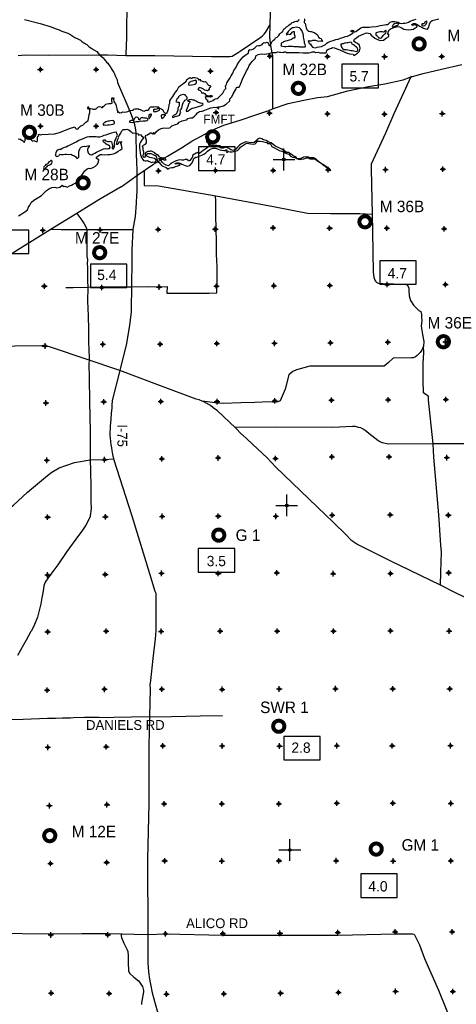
# Model space of a CAD drawing. Extents: x 93694 to 431614, y 695417 to 917177.
# Tile 10 of 13: x 228303 to 268427, y 779023 to 869537. Entities that reach past the tile are written whole.
import ezdxf
from ezdxf.enums import TextEntityAlignment as Align

# ---------------------------------------------------------------- set-up
doc = ezdxf.new("R2010")
doc.units = 0
doc.header["$LTSCALE"] = 2000
doc.header["$PDMODE"] = 34
doc.header["$PDSIZE"] = 250
doc.layers.get('0').update_dxf_attribs({"linetype": 'CONTINUOUS'})
for name, color, linetype in [('BOXES', 7, 'CONTINUOUS'), ('MAJROADS', 9, 'CONTINUOUS'), ('MAY1990', 7, 'CONTINUOUS'), ('RGAGES', 5, 'CONTINUOUS'), ('SEC', 2, 'CONTINUOUS'), ('TSHIPS', 7, 'CONTINUOUS'), ('WATER', 4, 'CONTINUOUS')]:
    doc.layers.add(name, color=color, linetype=linetype)

# ---------------------------------------------------------------- blocks, each defined once
blk = doc.blocks.new('TICK')
at = {"color": 0}
for points in [[(500, 0), (500, 1000)], [(0, 500), (1000, 500)]]:
    blk.add_lwpolyline(points, dxfattribs=at)
blk.add_point((500, 500), dxfattribs=at)
blk = doc.blocks.new('RGAGE')
at = {"layer": 'RGAGES', "color": 0, "const_width": 245}
blk.add_lwpolyline([(-301, 0, 1), (384, 0, 1)], format="xyb", close=True, dxfattribs=at)
at = {"layer": 'RGAGES', "color": 0}
blk.add_attdef('ID--#', text='', height=540, dxfattribs=at).set_placement((434, 809), align=Align.CENTER)
blk = doc.blocks.new('BOX')
at = {"color": 0}
blk.add_lwpolyline([(-1455, -532), (1065, -532), (1065, 1088), (-1455, 1088)], close=True, dxfattribs=at)

msp = doc.modelspace()

# ---------------------------------------------------------------- linework, layer by layer
at = {"layer": 'BOXES', "color": 0}
msp.add_lwpolyline([(259644, 788850), (262996, 788850), (262996, 791005), (259644, 791005)], close=True, dxfattribs=at)
at = {"layer": 'MAJROADS', "color": 0}
for points in [[(251483, 885978), (251426, 880574), (251374, 878070), (251389, 876729), (251387, 875388), (251314, 870093), (251306, 869037), (251257, 867990), (251296, 867596), (251361, 867311), (251343, 867152), (251463, 866489), (251529, 866229), (251536, 866086), (251543, 865860), (251551, 861386)], [(238159, 870287), (238133, 869063), (238115, 867832), (238094, 867187), (238071, 866307)], [(228165, 866230), (228459, 866278), (228828, 866309), (230956, 866268), (235626, 866297), (236411, 866303), (238070, 866257), (240718, 866254), (245921, 866165), (247605, 866152), (247840, 866184), (248076, 866333), (248371, 866507), (248564, 866631), (250476, 867932), (250603, 868065), (250780, 868207), (250890, 868365), (251306, 869037)], [(228754, 869557), (230176, 869194), (231196, 868868), (231555, 868723), (231923, 868603), (232173, 868493), (232532, 868364), (232725, 868296), (232992, 868135), (233384, 867905), (233718, 867752), (233893, 867642), (234018, 867524), (234193, 867405), (234468, 867244), (234693, 867049), (234935, 866897), (235110, 866753), (235377, 866625), (235626, 866297), (235784, 866187), (235976, 866018), (236075, 865908), (236192, 865765), (236283, 865647), (236391, 865529), (236499, 865394), (236623, 865242), (236689, 865116), (236764, 864964), (236946, 864695), (237020, 864552), (237119, 864300), (237259, 864005), (237299, 863771), (238436, 861114), (238740, 860333), (238789, 860148), (238902, 859611), (238975, 859166), (238973, 858957), (239010, 857164), (239038, 856460), (239058, 855672), (239054, 855169), (239072, 854272), (239076, 853686), (239041, 853393), (238993, 852673), (238900, 851450), (238690, 850237), (238618, 848352), (238603, 847439), (238584, 844975), (238544, 842948), (238543, 842814), (238550, 842663), (238407, 841457), (238118, 839759), (237513, 837291), (236814, 834515), (236777, 834079), (236759, 833845), (236713, 833326), (236684, 832815), (236629, 832170), (236590, 831374), (236644, 830771), (236683, 830460), (236731, 830175), (236780, 829923), (236836, 829554), (236933, 829176), (238595, 823936), (240240, 818636), (240731, 817015), (240813, 816805), (240820, 816562), (240801, 816252), (240815, 815959), (240821, 813361), (240765, 812633), (240526, 810816), (240326, 808799), (240273, 808380), (240295, 808020), (240235, 805473), (240173, 802775), (240175, 797505), (240045, 792328), (240094, 785431), (240069, 783144), (240066, 782792), (240105, 782423), (240144, 781996), (240159, 781803), (240191, 781534), (240263, 781148), (240312, 780863), (240473, 780066), (241697, 775666)], [(237622, 854183), (239166, 855265), (240609, 856258), (241881, 856976), (243170, 857761), (244114, 858373), (245386, 859049), (246253, 859494), (247053, 859839), (248574, 860303), (249995, 860802), (251206, 861185), (251542, 861333), (252980, 861831), (254408, 862154), (255684, 862394), (256598, 862461), (258456, 862990), (260362, 863384), (261848, 863655), (263544, 864017), (264192, 864246), (265377, 864588), (267065, 864984), (268947, 865411)], [(264269, 864348), (262683, 860890), (261932, 859119), (260612, 856247), (260600, 855803), (260703, 851654), (260741, 850045), (260797, 846325), (260844, 845855), (260934, 845578), (261009, 845502), (261117, 845375), (261326, 845282), (261661, 845279), (263663, 845214), (263897, 845170), (264054, 844892), (264078, 844683), (264107, 844138), (264221, 843726), (264486, 843280), (264852, 842934), (264994, 842816), (265161, 842714), (265242, 842437), (265241, 842202), (265246, 841867), (265209, 841381), (265256, 840970), (265321, 840610), (265450, 839963), (265413, 839536), (265259, 839144), (265116, 838952), (265006, 838836), (264820, 838678), (264668, 838545), (264450, 838454), (264324, 838455), (262631, 838409), (262159, 837994), (261796, 837678), (256928, 837681), (254959, 837688), (254421, 837524), (253733, 837345), (253397, 837197), (253051, 836881), (252714, 835576), (252228, 834499), (252018, 834400), (251783, 834352), (251289, 834406), (249898, 834357), (248632, 834308), (247057, 834253), (246479, 834299), (245084, 834470)], [(239735, 855600), (239750, 854292), (241065, 854274), (246321, 853355), (251625, 852360), (254763, 851766), (256858, 851734), (259564, 851722), (260703, 851654)], [(237622, 854183), (235585, 852966), (233565, 851733), (231116, 850226), (225316, 846641), (223287, 845391), (221561, 844264), (220072, 843395), (217041, 841524), (216326, 841043), (215770, 840754), (215451, 840564), (214869, 840166), (214735, 840100)], [(232550, 844913), (232558, 844913), (233229, 844924), (234553, 844940), (235885, 844972), (238583, 844969), (240033, 845000), (241114, 844984), (241860, 845012), (241830, 844383), (243163, 844382), (243758, 844386), (245702, 844397), (246406, 844433), (246442, 845933), (246457, 846855), (246390, 847953), (246382, 849143), (246349, 850291), (246325, 851607), (246318, 852923), (246312, 853308)], [(233565, 851733), (233912, 851229), (234219, 850783), (234450, 850362), (234458, 850253), (234480, 849918), (234471, 849734), (234473, 848896), (234486, 848460), (234473, 847781), (234538, 847479), (234518, 847085), (234524, 846784), (234524, 845543), (234553, 844948), (234543, 843675), (234600, 842325), (234641, 841051), (234632, 840959), (234631, 839710), (234654, 839392), (234679, 838235), (234668, 837867), (234684, 836593), (234710, 834447), (234765, 831690), (234779, 829067), (234814, 828078), (234853, 826586), (234851, 825170), (234864, 824634), (234837, 824366), (234810, 824106), (234792, 823964), (234783, 823872), (234697, 823638), (234366, 823079), (234069, 822603), (233468, 821795), (232639, 820645), (231809, 819427), (231174, 818561), (230920, 818236), (230632, 817819), (230589, 817677), (230521, 817485), (230477, 817250), (230424, 816840), (230353, 816396), (230240, 815853), (230076, 815116), (229930, 814615), (229673, 813946), (229376, 813362), (229342, 813287), (228900, 812502), (228662, 812068), (228102, 811075)], [(231165, 850293), (232103, 850254), (232489, 850251), (233293, 850245), (234458, 850236), (235028, 850257), (235773, 850252), (236804, 850244), (238254, 850259), (238681, 850239)], [(245084, 834470), (244800, 834598), (244524, 834667), (241248, 835881), (237513, 837291), (231228, 839408), (230651, 839571), (230341, 839565), (225405, 839493), (222791, 839495), (220177, 839481), (218911, 839441), (218911, 839441), (217219, 839445), (216196, 839402), (215258, 839401), (214839, 839395)], [(266978, 817549), (267008, 818736), (267080, 820578), (266993, 821233), (266813, 824024), (266359, 829332), (266295, 830559), (265887, 834564), (265864, 834891), (265414, 835238), (265389, 836378), (265368, 837970), (265442, 838916), (265413, 839536)], [(248132, 832009), (246476, 833588), (246093, 833868), (245843, 834062), (245843, 834062), (245167, 834453)], [(272764, 830561), (267544, 830541), (266295, 830559), (262223, 830522), (262039, 830557), (261779, 830601), (261604, 830644), (261320, 830780), (261211, 830848), (260378, 831499), (260037, 831770), (259853, 831888), (259645, 832016), (259436, 832059), (259160, 832128), (258892, 832130), (257073, 832060), (251811, 832082), (248107, 832043)], [(248748, 831384), (248107, 832043)], [(273089, 814563), (268297, 816869), (266978, 817549), (262361, 819804), (259297, 821327), (258814, 821615), (258631, 821801), (258373, 822113), (257075, 823363), (256418, 824029), (251851, 828412), (251053, 829247), (248773, 831376)], [(208879, 823535), (210855, 823460), (213320, 823575), (215015, 823642), (217943, 823655), (219438, 823675), (220303, 823639), (225559, 823741), (226668, 824127), (227722, 824898), (229030, 826095), (230844, 827624), (231257, 827931), (231931, 828353), (233342, 828845), (234779, 829067), (236085, 829117), (236933, 829176)], [(225517, 805206), (228634, 805250), (230847, 805317), (231601, 805320), (232238, 805365), (232959, 805343), (233244, 805383), (234250, 805434), (235607, 805432), (236361, 805393), (236956, 805430), (238565, 805460), (242252, 805491), (243584, 805514), (244900, 805538), (246953, 805572)], [(223310, 785338), (223747, 785469), (224200, 785533), (224938, 785536), (225885, 785562), (231172, 785514), (234004, 785518), (236308, 785525), (240094, 785431), (241704, 785493), (247007, 785386), (252211, 785381), (257556, 785366), (262811, 785502), (264412, 785507), (264537, 785472), (264579, 785413), (265033, 784505), (265517, 783228), (266794, 780319), (268152, 776974)], [(237655, 785521), (237625, 785307), (237654, 785179), (237867, 784643), (238129, 784166), (238191, 784038), (238243, 783870), (238272, 783473), (238280, 782861), (238289, 782106), (238406, 781892), (238783, 781523), (239230, 781168), (239603, 780658), (239684, 780306), (239671, 780175), (239621, 779846), (239488, 779153), (239485, 778992)]]:
    msp.add_lwpolyline(points, dxfattribs=at)
at = {"layer": 'SEC', "color": 0}
for p in [(251302, 866189), (256589, 866152), (261842, 866140), (267087, 866162), (230203, 864961), (235329, 864949), (240690, 864861), (245841, 864799), (246348, 861013), (251266, 860944), (256586, 860874), (261830, 860862), (267143, 860900), (230225, 859759), (235334, 859739), (241065, 855637), (246285, 855685), (251589, 855681), (256658, 855746), (261928, 855751), (267190, 855789), (230437, 850174), (235707, 850204), (241019, 850250), (246281, 850289), (251586, 850402), (256788, 850366), (262033, 850379), (267320, 850309), (262081, 845201), (267443, 845197), (230568, 845045), (235855, 844924), (241116, 844963), (246395, 845043), (251649, 845082), (256810, 845104), (246425, 839765), (251729, 839786), (256874, 839825), (262136, 839897), (267439, 839910), (230631, 839540), (235952, 839696), (241205, 839709), (230720, 834303), (236024, 834408), (241277, 834439), (246438, 834427), (251742, 834499), (256954, 834563), (262166, 834585), (267461, 834615), (230800, 829033), (236087, 829088), (241366, 829168), (246536, 829249), (251806, 829204), (256993, 829343), (262246, 829348), (267549, 829278), (230872, 823796), (236176, 823842), (241396, 823881), (246557, 823903), (251844, 823883), (257022, 823981), (262360, 824019), (267697, 823990), (230869, 818492), (236172, 818539), (241334, 818645), (246554, 818633), (251933, 818680), (257119, 818610), (262389, 818631), (267727, 818686), (230874, 813264), (236245, 813319), (241297, 813308), (246735, 813337), (251971, 813334), (257132, 813331), (262377, 813353), (267765, 813340), (230836, 807902), (236098, 807982), (241368, 807987), (246907, 807974), (252160, 808012), (257321, 808035), (262583, 808023), (267820, 808028), (230883, 802648), (236262, 802695), (241458, 802775), (246904, 802771), (252190, 802767), (257444, 802798), (262546, 802778), (267900, 802800), (231030, 797285), (236326, 797374), (241571, 797454), (246875, 797451), (252120, 797447), (257440, 797511), (262585, 797508), (267922, 797496), (231127, 791973), (236297, 792062), (241627, 792209), (246880, 792197), (252133, 792211), (257387, 792224), (262631, 792196), (267918, 792209), (236412, 785417), (241699, 785497), (246978, 785528), (252223, 785549), (257535, 785613), (262814, 785676), (268042, 785690), (231175, 785395), (231205, 780058), (236517, 780021), (247057, 779981), (252285, 780036), (257606, 780099), (262851, 780213), (268105, 780210), (241795, 779967)]:
    msp.add_point(p, dxfattribs=at)
at = {"layer": 'WATER', "color": 0}
for points in [[(228193, 851510), (228487, 851676), (228773, 851875), (229008, 852058), (229127, 852300), (229220, 852484), (229364, 852717), (229616, 852934), (229910, 853116), (230305, 853374), (230524, 853590), (230777, 853848), (231029, 854031), (231255, 854122), (231532, 854154), (231716, 854078), (231992, 854135), (232203, 854326), (232286, 854209), (232462, 854233), (232654, 854139), (232889, 854264), (233057, 854338), (233216, 854404), (233401, 854495), (233553, 854637), (233636, 854595), (233720, 854711), (233830, 854937), (234025, 855254), (234177, 855454), (234287, 855646), (234489, 855829), (234673, 855895), (234815, 855861), (235067, 855943), (235277, 856076), (235462, 856267), (235547, 856476), (235573, 856677), (235465, 856720), (235348, 856762), (235357, 856904), (235702, 857154), (235877, 857136), (236129, 857118), (236413, 857158), (236598, 857157), (236816, 857189), (237008, 857230), (237151, 857296), (237361, 857438), (237563, 857570), (237706, 857704), (237657, 858005), (237608, 858156), (237693, 858315), (237617, 858274), (237408, 858275), (237315, 858074), (237197, 858075), (237274, 858351), (237326, 858568), (237410, 858727), (237386, 858827), (237478, 858936), (237613, 859111), (237639, 859195), (237698, 859320), (237824, 859428), (237992, 859452), (238151, 859460), (238327, 859400), (238518, 859257), (238685, 859105), (238794, 859121), (238953, 859103), (239145, 859035), (239237, 858934), (239396, 858975), (239504, 858858), (239621, 858756), (239705, 858723), (239603, 858547), (239502, 858431), (239392, 858289), (239324, 858088), (239307, 857921), (239322, 857745), (239338, 857577), (239362, 857276), (239411, 857116), (239456, 856964), (239522, 856797), (239622, 856696), (239689, 856604), (239847, 856577), (239931, 856577), (240040, 856593), (240149, 856533), (240224, 856491), (240349, 856440), (240424, 856414), (240559, 856455), (240701, 856454), (240835, 856529), (240845, 856638), (240786, 856713), (240686, 856764), (240553, 856799), (240427, 856841), (240268, 856868), (240110, 856927), (239984, 857004), (239968, 857104), (240011, 857171), (240078, 857237), (240229, 857245), (240388, 857227), (240588, 857125), (240772, 857057), (240863, 856914), (240912, 856754), (240978, 856570), (241036, 856460), (241144, 856376), (241252, 856266), (241335, 856132), (241444, 856072), (241598, 856022), (241757, 855948), (241874, 855863), (241924, 855771), (241991, 855871), (242126, 855912), (242276, 855937), (242436, 855944), (242629, 856035), (242822, 856109), (243031, 856167), (243065, 856225), (242931, 856260), (242739, 856277), (242563, 856278), (242656, 856362), (242748, 856369), (242932, 856368), (243116, 856317), (243199, 856266), (243358, 856199), (243517, 856122), (243701, 856063), (243952, 856137), (244163, 856378), (244231, 856579), (244308, 856788), (244474, 856891), (244476, 856879), (244744, 856970), (245046, 857068), (245222, 857160), (245399, 857293), (245576, 857459), (245769, 857600), (246063, 857716), (246289, 857715), (246473, 857655), (246615, 857604), (246841, 857544), (247050, 857501), (247217, 857509), (247251, 857600), (247326, 857533), (247309, 857374), (247409, 857374), (247435, 857465), (247476, 857415), (247652, 857397), (247819, 857388), (248088, 857445), (248322, 857511), (248491, 857686), (248626, 857852), (248811, 857977), (248987, 858093), (249172, 858176), (249364, 858141), (249557, 858115), (249774, 858089), (249942, 858138), (250068, 858246), (250161, 858371), (250395, 858370), (250613, 858335), (250856, 858292), (251014, 858233), (251089, 858157), (251307, 858156), (251382, 858055), (251481, 857878), (251715, 857743), (251940, 857625), (252149, 857498), (252400, 857463), (252592, 857395), (252701, 857294), (252826, 857251), (253035, 857183), (253226, 856973), (253385, 856897), (253569, 856870), (253711, 856803), (253836, 856735), (253987, 856684), (254179, 856708), (254414, 856757), (254666, 856831), (254833, 856847), (255000, 856754), (255143, 856736), (255327, 856752), (255528, 856700), (255669, 856566), (255903, 856422), (256194, 856178), (256420, 856034), (256653, 855865), (256895, 855680), (256779, 855831), (256603, 855941), (256328, 856127), (255961, 856355), (255744, 856532), (255528, 856759), (255327, 856852), (254992, 856829), (254750, 856922), (254398, 856891), (254188, 856800), (253987, 856742), (253803, 856744), (253695, 856945), (253519, 856971), (253361, 857089), (253177, 857199), (253011, 857317), (252826, 857327), (252643, 857487), (252401, 857631), (252117, 857758), (251758, 857927), (251575, 858104), (251416, 858214), (251207, 858290), (250957, 858442), (250698, 858502), (250547, 858579), (250347, 858647), (250162, 858556), (250036, 858389), (249850, 858239), (249616, 858232), (249382, 858259), (249089, 858302), (248871, 858211), (248694, 858128), (248518, 858004), (248307, 857812), (248164, 857646), (247921, 857513), (247703, 857581), (247536, 857699), (247286, 857818), (247143, 857794), (246992, 857728), (246842, 857720), (246691, 857754), (246666, 857838), (246742, 857930), (246583, 857939), (246433, 857957), (246223, 857958), (245880, 857977), (245739, 858170), (245807, 858354), (245430, 858356), (245588, 858238), (245679, 858011), (245746, 857902), (245561, 857777), (245317, 857603), (245166, 857520), (245023, 857387), (244871, 857254), (244729, 857213), (244729, 857347), (244520, 857272), (244360, 857173), (244217, 857073), (244166, 856881), (244073, 856747), (243946, 856580), (243829, 856531), (243779, 856607), (243662, 856699), (243503, 856675), (243369, 856609), (243210, 856635), (243026, 856653), (242766, 856587), (242581, 856521), (242329, 856363), (242119, 856256), (241984, 856097), (241767, 856149), (241541, 856276), (241383, 856436), (241292, 856578), (241200, 856629), (241084, 856739), (241050, 856789), (241172, 856778), (241239, 856744), (241348, 856735), (241423, 856726), (241515, 856700), (241557, 856666), (241648, 856615), (241758, 856640), (241724, 856699), (241675, 856774), (241566, 856817), (241432, 856818), (241348, 856835), (241248, 856853), (241140, 856937), (241057, 857055), (240965, 857106), (240873, 857148), (240798, 857191), (240723, 857292), (240648, 857334), (240531, 857377), (240431, 857444), (240364, 857445), (240289, 857445), (240197, 857421), (240088, 857405), (239894, 857323), (239827, 857231), (239843, 857139), (239834, 857038), (239834, 856988), (239825, 856921), (239766, 856879), (239682, 856914), (239658, 856989), (239658, 857064), (239676, 857165), (239718, 857265), (239719, 857357), (239686, 857450), (239665, 857592), (239640, 857735), (239591, 857911), (239692, 857994), (239869, 858102), (239945, 858219), (239971, 858428), (239896, 858604), (239856, 858839), (239923, 858931), (240041, 858955), (240167, 859055), (240310, 859138), (240385, 859121), (240452, 859078), (240577, 859011), (240595, 859170), (240645, 859178), (240677, 859002), (240804, 859160), (240888, 859269), (241057, 859418), (241292, 859543), (241552, 859591), (241819, 859573), (242087, 859597), (242298, 859772), (242625, 859904), (242843, 859978), (242970, 860111), (243247, 860235), (243490, 860292), (243649, 860342), (243750, 860450), (244002, 860507), (244194, 860523), (244413, 860706), (244514, 860831), (244657, 860981), (244834, 861089), (245077, 861138), (245320, 861229), (245622, 861336), (245874, 861426), (246059, 861476), (246251, 861500), (246368, 861457), (246435, 861499), (246610, 861322), (246553, 861515), (246704, 861539), (247022, 861629), (247283, 861779), (247603, 862087), (247629, 862254), (247806, 862454), (247908, 862721), (248102, 863030), (248212, 863180), (248237, 863289), (248330, 863322), (248480, 863346), (248607, 863580), (248726, 863914), (248845, 864223), (249023, 864549), (249150, 864825), (249286, 865075), (249404, 865326), (249531, 865534), (249683, 865726), (249961, 866009), (250012, 866218), (250205, 866334), (250532, 866400), (250758, 866373), (251001, 866405), (251152, 866421), (251227, 866337), (251311, 866454), (251462, 866512), (251596, 866511), (251764, 866510), (251873, 866526), (252015, 866567), (252174, 866566), (252291, 866540), (252551, 866522), (252618, 866581), (252719, 866580), (252810, 866529), (253020, 866511), (253237, 866510), (253430, 866509), (253648, 866508), (253949, 866506), (254351, 866487), (254636, 866502), (254862, 866476), (255029, 866517), (255172, 866583), (255381, 866582), (255473, 866514), (255733, 866538), (255883, 866487), (256185, 866485), (256444, 866484), (256495, 866559), (256538, 866743), (256672, 866826), (256966, 866916), (257058, 866966), (257234, 866940), (257451, 866872), (257719, 866778), (257919, 866660), (258195, 866550), (258412, 866465), (258621, 866388), (258964, 866369), (259005, 866260), (259165, 866352), (259358, 866468), (259543, 866651), (259587, 866910), (259530, 867187), (259355, 867347), (259188, 867423), (259021, 867558), (259072, 867750), (259257, 867883), (259451, 868033), (259644, 868116), (259870, 868198), (260172, 868322), (260323, 868296), (260473, 868279), (260607, 868127), (260748, 867984), (260932, 867841), (261174, 867722), (261441, 867628), (261743, 867660), (262003, 867860), (262214, 868001), (262240, 868202), (262122, 868177), (262174, 868395), (262267, 868595), (262427, 868712), (262687, 868827), (263031, 868901), (263215, 868883), (263440, 868765), (263607, 868680), (263833, 868637), (264042, 868611), (264277, 868634), (264487, 868675), (264655, 868791), (264831, 868841), (264773, 868992), (264656, 869068), (264522, 869043), (264371, 869002), (264347, 869103), (264489, 869186), (264640, 869185), (264891, 869066), (265058, 868957), (265250, 868855), (265425, 868770), (265592, 868702), (265784, 868668), (265903, 868860), (265979, 869111), (266056, 869353), (266224, 869469), (266451, 869535), (266811, 869608)], [(233364, 859703), (233414, 859611), (233488, 859518), (233597, 859467), (233664, 859492), (233732, 859600), (233816, 859700), (233926, 859791), (234093, 859841), (234237, 859974), (234372, 860107), (234481, 860181), (234590, 860264), (234616, 860423), (234668, 860624), (234694, 860791), (234737, 860992), (234755, 861126), (234739, 861235), (234714, 861310), (234664, 861327), (234572, 861336), (234573, 861420), (234631, 861420), (234607, 861470), (234599, 861546), (234698, 861386), (234840, 861360), (234966, 861334), (235066, 861308), (235150, 861307), (235251, 861324), (235360, 861373), (235452, 861473), (235528, 861539), (235637, 861572), (235763, 861538), (235821, 861462), (235921, 861470), (235981, 861553), (236073, 861628), (236149, 861711), (236233, 861778), (236334, 861810), (236493, 861826), (236602, 861825), (236669, 861842), (236786, 861849), (236787, 861933), (236771, 862076), (236764, 862176), (236764, 862260), (236756, 862352), (236823, 862276), (236932, 862376), (236957, 862309), (236931, 862192), (236955, 862007), (237030, 861915), (237104, 861797), (237179, 861637), (237203, 861478), (237244, 861352), (237276, 861193), (237309, 861084), (237292, 860992), (237409, 861033), (237501, 860990), (237644, 861015), (237753, 861064), (237937, 861046), (238121, 861053), (238255, 861086), (238365, 861152), (238499, 861185), (238675, 861209), (238734, 861234), (238776, 861309), (238893, 861333), (238994, 861349), (239086, 861348), (239145, 861373), (239253, 861314), (239362, 861271), (239504, 861220), (239612, 861161), (239755, 861143), (239855, 861176), (239939, 861226), (240065, 861233), (240158, 861291), (240226, 861425), (240293, 861483), (240369, 861541), (240494, 861532), (240620, 861539), (240771, 861547), (240913, 861537), (241038, 861528), (241096, 861427), (241230, 861376), (241372, 861317), (241464, 861241), (241497, 861148), (241538, 861039), (241613, 860963), (241729, 860904), (241847, 860995), (241932, 861145), (241992, 861313), (242018, 861497), (242036, 861622), (242036, 861748), (242087, 861865), (242096, 861940), (242089, 862082), (242182, 862232), (242292, 862357), (242368, 862482), (242478, 862641), (242554, 862774), (242664, 862916), (242765, 863066), (242833, 863183), (242935, 863366), (243095, 863483), (243271, 863599), (243440, 863757), (243574, 863839), (243642, 863914), (243651, 864032), (243760, 864098), (243853, 864156), (243971, 864222), (244037, 864171), (244129, 864154), (244213, 864220), (244414, 864219), (244556, 864185), (244665, 864167), (244690, 864058), (244748, 863999), (244823, 864032), (244899, 864057), (244898, 863956), (245015, 863905), (245074, 863880), (245166, 863846), (245241, 863812), (245375, 863853), (245467, 863768), (245533, 863626), (245599, 863566), (245666, 863533), (245775, 863498), (245824, 863389), (245807, 863314), (245723, 863256), (245714, 863147), (245646, 863047), (245554, 863006), (245462, 863023), (245328, 863066), (245253, 863100), (245186, 863150), (245119, 863184), (245019, 863227), (244910, 863261), (244861, 863303), (244768, 863287), (244726, 863195), (244675, 863137), (244767, 863086), (244884, 863018), (244984, 862951), (245008, 862884), (245025, 862817), (245184, 862816), (245292, 862756), (245334, 862764), (245351, 862697), (245400, 862605), (245475, 862579), (245551, 862553), (245693, 862544), (245802, 862560), (245869, 862560), (245919, 862568), (245978, 862526), (245935, 862450), (245826, 862409), (245659, 862436), (245567, 862453), (245449, 862445), (245382, 862454), (245357, 862429), (245365, 862345), (245415, 862261), (245473, 862202), (245531, 862177), (245581, 862126), (245548, 862085), (245522, 862034), (245614, 861992), (245731, 862000), (245891, 862040), (246050, 862123), (246168, 862198), (246302, 862272), (246436, 862280), (246554, 862363), (246664, 862471), (246832, 862629), (246959, 862779), (247052, 862979), (247137, 863096), (247247, 863221), (247215, 863455), (247265, 863497), (247351, 863731), (247452, 863914), (247638, 864198), (247732, 864381), (247892, 864632), (247978, 864866), (248164, 865124), (248274, 865399), (248452, 865641), (248629, 865866), (248840, 866116), (249025, 866265), (249185, 866357), (249286, 866440), (249346, 866640), (249372, 866741), (249464, 866782), (249581, 866756), (249741, 866830), (249918, 866955), (249977, 867013), (250086, 867121), (250254, 867153), (250413, 867177), (250573, 867269), (250657, 867360), (250699, 867418), (250767, 867426), (250900, 867417), (251018, 867458), (251127, 867424), (251209, 867256), (251242, 867164), (251317, 867121), (251377, 867230), (251402, 867338), (251471, 867514), (251622, 867647), (251757, 867755), (251816, 867863), (251959, 867938), (252127, 868079), (252221, 868237), (252288, 868337), (252431, 868404), (252516, 868512), (252550, 868646), (252617, 868704), (252710, 868770), (252819, 868878), (252937, 868953), (253072, 869069), (253215, 869152), (253350, 869268), (253467, 869309), (253593, 869367), (253736, 869400), (253836, 869382), (253929, 869474), (253937, 869516), (254021, 869557)], [(254482, 869613), (254465, 869521), (254515, 869453), (254456, 869395), (254438, 869286), (254530, 869185), (254579, 869051), (254603, 868917), (254628, 868774), (254685, 868631), (254768, 868547), (254869, 868488), (255011, 868453), (255094, 868461), (255379, 868359), (255562, 868240), (255662, 868131), (255720, 868013), (255761, 867921), (255878, 867845), (256011, 867802), (256053, 867735), (256044, 867668), (256085, 867617), (256135, 867575), (256102, 867517), (255951, 867551), (255809, 867544), (255666, 867578), (255533, 867621), (255374, 867639), (255223, 867623), (255147, 867590), (255072, 867549), (254996, 867549), (254921, 867566), (254879, 867609), (254821, 867567), (254912, 867391), (255020, 867298), (255111, 867130), (255202, 867003), (255344, 866969), (255486, 866951), (255638, 867001), (255839, 867049), (256032, 867082), (256216, 867156), (256401, 867247), (256536, 867388), (256662, 867471), (256897, 867562), (257124, 867610), (257359, 867701), (257577, 867758), (257770, 867832), (258005, 867906), (258232, 867980), (258433, 868037), (258601, 868112), (258752, 868203), (258870, 868269), (258937, 868335), (258930, 868428), (258838, 868428), (258737, 868446), (258771, 868512), (258872, 868562), (258981, 868553), (258988, 868452), (259013, 868410), (259089, 868410), (259198, 868459), (259332, 868551), (259526, 868692), (259661, 868800), (259845, 868840), (260138, 868855), (260406, 868853), (260649, 868885), (261060, 868924), (261429, 868989), (261655, 869038), (261823, 869062), (261982, 869094), (262100, 869110), (262201, 869168), (262352, 869309), (262545, 869367), (262771, 869365), (262939, 869339), (263072, 869305), (263231, 869228), (263365, 869202), (263557, 869218), (263700, 869217), (263884, 869249), (264019, 869315), (264178, 869389), (264346, 869455), (264539, 869513), (264732, 869587)], [(228148, 858582), (228357, 858564), (228657, 858361), (228723, 858260), (228808, 858444), (228818, 858611), (228893, 858627), (229011, 858618), (229035, 858559), (229144, 858592), (229295, 858541), (229453, 858414), (229545, 858414), (229612, 858430), (229721, 858370), (229821, 858328), (229913, 858294), (229947, 858444), (229948, 858612), (229932, 858704), (229983, 858821), (230068, 858896), (230026, 858997), (230160, 859012), (230194, 858962), (230328, 858978)], [(230328, 858978), (231499, 859039), (231961, 859165), (232506, 859375), (232884, 859542), (233364, 859703)]]:
    msp.add_lwpolyline(points, dxfattribs=at)
for points in [[(262740, 869151), (262665, 869109), (262597, 869043), (262555, 868976), (262521, 868918), (262554, 868859), (262697, 868917), (262831, 868974), (262966, 869015), (263058, 869048), (263109, 869098), (263084, 869174), (263001, 869224), (262908, 869208), (262858, 869175)], [(265647, 869114), (265697, 869181), (265731, 869273), (265765, 869339), (265732, 869407), (265632, 869382), (265556, 869341), (265522, 869299), (265513, 869215), (265488, 869174), (265412, 869141), (265303, 869150), (265244, 869075), (265302, 868999), (265428, 868982), (265537, 869006)], [(253366, 868796), (253290, 868722), (253172, 868630), (253096, 868572), (253046, 868514), (252978, 868447), (252919, 868356), (252851, 868289), (252801, 868206), (252834, 868155), (252918, 868196), (252960, 868230), (253043, 868204), (253119, 868170), (253228, 868211), (253270, 868303), (253355, 868378), (253413, 868419), (253456, 868461), (253523, 868444), (253522, 868326), (253538, 868209), (253562, 868100), (253578, 868008), (253586, 867932), (253535, 867840), (253426, 867824), (253350, 867775), (253275, 867725), (253199, 867692), (253082, 867659), (252972, 867610), (252872, 867602), (252738, 867570), (252653, 867520), (252544, 867496), (252477, 867454), (252385, 867404), (252342, 867338), (252342, 867246), (252341, 867204), (252291, 867129), (252466, 867094), (252634, 867076), (252801, 867083), (252961, 867107), (253162, 867106), (253363, 867105), (253496, 867079), (253656, 867077), (253823, 867076), (253898, 867076), (253999, 867033), (254107, 867032), (254241, 867032), (254384, 867031), (254484, 867030), (254552, 867055), (254560, 867138), (254536, 867264), (254487, 867390), (254463, 867524), (254447, 867658), (254414, 867793), (254390, 867918), (254391, 868069), (254350, 868245), (254301, 868396), (254218, 868531), (254119, 868682), (254011, 868775), (253869, 868826), (253735, 868853), (253575, 868829), (253466, 868796)], [(261796, 868161), (261863, 868244), (261947, 868310), (261982, 868427), (261991, 868503), (261966, 868536), (261873, 868503), (261839, 868445), (261797, 868403), (261722, 868404), (261621, 868421), (261513, 868422), (261395, 868423), (261286, 868382), (261169, 868366), (261076, 868333), (261026, 868300), (261042, 868182), (261066, 868090), (261141, 868039), (261216, 867989), (261250, 867930), (261283, 867863), (261366, 867879), (261450, 867845), (261551, 867877), (261644, 867986), (261720, 868069)], [(258817, 867410), (258784, 867427), (258742, 867461), (258608, 867454), (258491, 867421), (258390, 867405), (258239, 867389), (258138, 867365), (258029, 867332), (257920, 867325), (257862, 867300), (257803, 867283), (257802, 867216), (257835, 867082), (257901, 866990), (257951, 866906), (257992, 866838), (258051, 866771), (258151, 866812), (258302, 866786), (258444, 866768), (258603, 866725), (258737, 866708), (258896, 866690), (259021, 866672), (259147, 866654), (259272, 866628), (259373, 866695), (259391, 866804), (259333, 866921), (259250, 866997), (259175, 867081), (259058, 867174), (258967, 867225), (258858, 867301)], [(244027, 863852), (243993, 863810), (243892, 863778), (243850, 863694), (243816, 863636), (243824, 863560), (243949, 863518), (244092, 863559), (244276, 863582), (244385, 863615), (244478, 863656), (244545, 863740), (244546, 863832), (244538, 863899), (244505, 863966), (244396, 863958), (244278, 863917), (244169, 863901)], [(242439, 860722), (242388, 860681), (242346, 860647), (242338, 860597), (242346, 860547), (242455, 860588), (242597, 860646), (242824, 860711), (243017, 860768), (243034, 860861), (243111, 861002), (243061, 861120), (243071, 861237), (243147, 861320), (243206, 861404), (243232, 861563), (243275, 861696), (243301, 861813), (243360, 861955), (243419, 862030), (243487, 862130), (243571, 862180), (243622, 862222), (243689, 862297), (243698, 862364), (243674, 862447), (243582, 862540), (243507, 862624), (243382, 862650), (243239, 862643), (243097, 862611), (243004, 862527), (242903, 862436), (242843, 862294), (242751, 862228), (242717, 862161), (242674, 862086), (242657, 862019), (242707, 861977), (242824, 861968), (242958, 861967), (242957, 861833), (242948, 861741), (242947, 861598), (242888, 861523), (242837, 861390), (242836, 861230), (242785, 861063), (242734, 860963), (242683, 860863), (242590, 860797), (242498, 860747)], [(243915, 862178), (243881, 862178), (243805, 862145), (243713, 862104), (243713, 862079), (243780, 862036), (243863, 862052), (243947, 862044), (243947, 861985), (243904, 861885), (243820, 861802), (243785, 861659), (243743, 861551), (243708, 861417), (243666, 861325), (243632, 861275), (243598, 861183), (243614, 861116), (243757, 861132), (243908, 861240), (244077, 861381), (244194, 861405), (244328, 861430), (244429, 861479), (244563, 861503), (244723, 861561), (244840, 861594), (244949, 861626), (245050, 861684), (245134, 861725), (245160, 861776), (245068, 861835), (244926, 861861), (244826, 861887), (244734, 861938), (244600, 861997), (244525, 862056), (244425, 862074), (244358, 862124), (244249, 862150), (244157, 862176), (244082, 862210)], [(240226, 860453), (240268, 860536), (240344, 860636), (240362, 860703), (240404, 860795), (240413, 860853), (240346, 860862), (240245, 860821), (240186, 860771), (240160, 860679), (240151, 860587), (240176, 860495)], [(241061, 861385), (240994, 861360), (240893, 861311), (240784, 861278), (240726, 861287), (240651, 861312), (240591, 861246), (240599, 861137), (240657, 861078), (240758, 861094), (240867, 861110), (240993, 861151), (241077, 861201), (241153, 861225), (241145, 861301), (241111, 861343)], [(241719, 860769), (241627, 860803), (241493, 860804), (241384, 860780), (241308, 860747), (241308, 860629), (241332, 860579), (241349, 860512), (241373, 860445), (241466, 860511), (241508, 860553), (241567, 860619), (241626, 860661), (241652, 860728)], [(236369, 859868), (236511, 859867), (236704, 859916), (236855, 859931), (236948, 859964), (237007, 860006), (237024, 860081), (237000, 860190), (236908, 860241), (236799, 860267), (236648, 860251), (236531, 860218), (236422, 860211), (236313, 860178), (236212, 860137), (236119, 860096), (236052, 860054), (235976, 859963), (235967, 859854), (236101, 859861), (236202, 859852)], [(240125, 860344), (240083, 860403), (240025, 860454), (239950, 860488), (239866, 860497), (239757, 860473), (239698, 860481), (239632, 860515), (239573, 860541), (239481, 860516), (239422, 860475), (239388, 860433), (239354, 860367), (239254, 860342), (239246, 860426), (239229, 860493), (239171, 860544), (239079, 860586), (238953, 860554), (238844, 860462), (238827, 860387), (238768, 860304), (238658, 860279), (238533, 860255), (238415, 860222), (238356, 860172), (238465, 860105), (238632, 860087), (238775, 860111), (238900, 860152), (239043, 860168), (239211, 860192), (239404, 860224), (239537, 860206), (239663, 860239), (239781, 860246), (239889, 860246), (240032, 860278), (240091, 860328)], [(232485, 857809), (232326, 857743), (232200, 857685), (232091, 857619), (231965, 857595), (231856, 857570), (231755, 857529), (231679, 857446), (231636, 857312), (231593, 857187), (231593, 857061), (231676, 856960), (231810, 856976), (231902, 857017), (231944, 857076), (231953, 857117), (232012, 857167), (232096, 857133), (232188, 857133), (232305, 857157), (232464, 857189), (232615, 857188), (232808, 857153), (233000, 857161), (233159, 857092), (233276, 857066), (233384, 856982), (233476, 856923), (233534, 856830), (233567, 856771), (233659, 856796), (233727, 856896), (233753, 857030), (233746, 857197), (233747, 857356), (233773, 857499), (233824, 857616), (233875, 857732), (233960, 857807), (234077, 857882), (234237, 857914), (234312, 857880), (234429, 857904), (234580, 857954), (234681, 857961), (234680, 857894), (234604, 857769), (234536, 857636), (234535, 857502), (234609, 857309), (234684, 857216), (234792, 857131), (234926, 857114), (235053, 857197), (235221, 857279), (235347, 857371), (235532, 857445), (235708, 857519), (235893, 857593), (236019, 857667), (236145, 857683), (236262, 857666), (236404, 857682), (236547, 857689), (236606, 857781), (236573, 857898), (236457, 857999), (236340, 858034), (236232, 858127), (236157, 858194), (236056, 858237), (236007, 858312), (235974, 858396), (235999, 858480), (236125, 858496), (236200, 858412), (236309, 858361), (236409, 858335), (236543, 858351), (236610, 858359), (236727, 858307), (236760, 858190), (236801, 858072), (236842, 857980), (236858, 857896), (236816, 857813), (236815, 857729), (236848, 857653), (236915, 857670), (236975, 857778), (237017, 857887), (237001, 858038), (237011, 858197), (237054, 858372), (237097, 858514), (237165, 858665), (237224, 858790), (237301, 858923), (237243, 859083), (237210, 859184), (237135, 859209), (236950, 859152), (236749, 859095), (236556, 859037), (236422, 859005), (236212, 858931), (236036, 858890), (235851, 858799), (235624, 858751), (235465, 858735), (235323, 858778), (235105, 858754), (234921, 858755), (234779, 858756), (234678, 858782), (234477, 858742), (234200, 858618), (233948, 858519), (233738, 858420), (233485, 858288), (233267, 858189), (232973, 858032), (232721, 857908), (232578, 857833)], [(231185, 856252), (231261, 856343), (231287, 856460), (231287, 856544), (231238, 856595), (231170, 856578), (231061, 856495), (230994, 856462), (230935, 856387), (230884, 856296), (230791, 856246), (230699, 856213), (230631, 856122), (230530, 856022), (230479, 855913), (230520, 855846), (230604, 855795), (230688, 855870), (230764, 855995), (230823, 856045), (230899, 856136), (231000, 856169), (231076, 856194)]]:
    msp.add_lwpolyline(points, close=True, dxfattribs=at)

# ---------------------------------------------------------------- block references
at = {"layer": 'BOXES', "color": 0, "xscale": 1.33, "yscale": 1.33, "zscale": 1.33}
for p in [(259854, 863991), (246679, 856392), (227715, 848737), (263331, 845920), (236738, 845625), (246652, 819463), (254515, 802197)]:
    msp.add_blockref('BOX', p, dxfattribs=at)
at = {"layer": 'MAJROADS', "color": 0}
ref = msp.add_blockref('RGAGE', (229134, 859181), dxfattribs=dict(at, xscale=1.5, yscale=1.5, zscale=1.5))
ref.add_attrib('ID--#', 'M 30B', dxfattribs={"layer": 'RGAGES', "color": 0, "height": 1056}).set_placement((230387, 860699), align=Align.CENTER)
at = {"layer": 'RGAGES', "color": 0}
ref = msp.add_blockref('RGAGE', (264947, 867310), dxfattribs=dict(at, xscale=1.5, yscale=1.5, zscale=1.5))
ref.add_attrib('ID--#', 'M 32E', dxfattribs={"color": 0, "height": 1056}).set_placement((269664, 867558), align=Align.CENTER)
ref = msp.add_blockref('RGAGE', (253851, 863226), dxfattribs=dict(at, xscale=1.5, yscale=1.5, zscale=1.5))
ref.add_attrib('ID--#', 'M 32B', dxfattribs={"color": 0, "height": 1056}).set_placement((254502, 864440), align=Align.CENTER)
ref = msp.add_blockref('RGAGE', (245979, 858775), dxfattribs=dict(at, xscale=1.5, yscale=1.5, zscale=1.5))
ref.add_attrib('ID--#', 'FMFT', dxfattribs={"color": 0, "height": 810}).set_placement((246631, 859988), align=Align.CENTER)
ref = msp.add_blockref('RGAGE', (234066, 854542), dxfattribs=dict(at, xscale=1.5, yscale=1.5, zscale=1.5))
ref.add_attrib('ID--#', 'M 28B', dxfattribs={"color": 0, "height": 1056}).set_placement((230781, 854778), align=Align.CENTER)
ref = msp.add_blockref('RGAGE', (259973, 850960), dxfattribs=dict(at, xscale=1.5, yscale=1.5, zscale=1.5))
ref.add_attrib('ID--#', 'M 36B', dxfattribs={"color": 0, "height": 1056}).set_placement((263435, 851842), align=Align.CENTER)
ref = msp.add_blockref('RGAGE', (235591, 848121), dxfattribs=dict(at, xscale=1.5, yscale=1.5, zscale=1.5))
ref.add_attrib('ID--#', 'M 27E', dxfattribs={"color": 0, "height": 1056}).set_placement((235420, 848955), align=Align.CENTER)
ref = msp.add_blockref('RGAGE', (267177, 839934), dxfattribs=dict(at, xscale=1.5, yscale=1.5, zscale=1.5))
ref.add_attrib('ID--#', 'M 36E', dxfattribs={"color": 0, "height": 1056}).set_placement((267828, 841147), align=Align.CENTER)
ref = msp.add_blockref('RGAGE', (246534, 822155), dxfattribs=dict(at, xscale=1.5, yscale=1.5, zscale=1.5))
ref.add_attrib('ID--#', 'G 1', dxfattribs={"color": 0, "height": 1056}).set_placement((249285, 821619), align=Align.CENTER)
ref = msp.add_blockref('RGAGE', (252047, 804584), dxfattribs=dict(at, xscale=1.5, yscale=1.5, zscale=1.5))
ref.add_attrib('ID--#', 'SWR 1', dxfattribs={"color": 0, "height": 1056}).set_placement((252635, 805797), align=Align.CENTER)
ref = msp.add_blockref('RGAGE', (231001, 794527), dxfattribs=dict(at, xscale=1.5, yscale=1.5, zscale=1.5))
ref.add_attrib('ID--#', 'M 12E', dxfattribs={"color": 0, "height": 1056}).set_placement((235124, 794381), align=Align.CENTER)
ref = msp.add_blockref('RGAGE', (261002, 793294), dxfattribs=dict(at, xscale=1.5, yscale=1.5, zscale=1.5))
ref.add_attrib('ID--#', 'GM 1', dxfattribs={"color": 0, "height": 1056}).set_placement((265125, 793147), align=Align.CENTER)
at = {"layer": 'TSHIPS', "color": 0, "xscale": 2, "yscale": 2, "zscale": 2}
for p in [(251589, 855681), (251844, 823883), (252133, 792211)]:
    msp.add_blockref('TICK', p, dxfattribs=at)

# ---------------------------------------------------------------- texts
at = {"layer": 'MAJROADS', "color": 0}
msp.add_text('I-75', height=900, rotation=270, dxfattribs=at).set_placement((237283, 832336))
for s, p in [('DANIELS RD', (234401, 804250)), ('ALICO RD', (243596, 786025))]:
    msp.add_text(s, height=900, dxfattribs=at).set_placement(p)
at = {"layer": 'MAY1990', "color": 0}
for s, p in [('5.7', (259499, 863857)), ('4.7', (246325, 856209)), ('5.4', (236308, 845600)), ('4.7', (263003, 845748)), ('3.5', (246374, 819299)), ('2.8', (254156, 802142)), ('4.0', (261227, 789397))]:
    msp.add_text(s, height=950, dxfattribs=at).set_placement(p, align=Align.CENTER)

doc.saveas('drawing.dxf')
